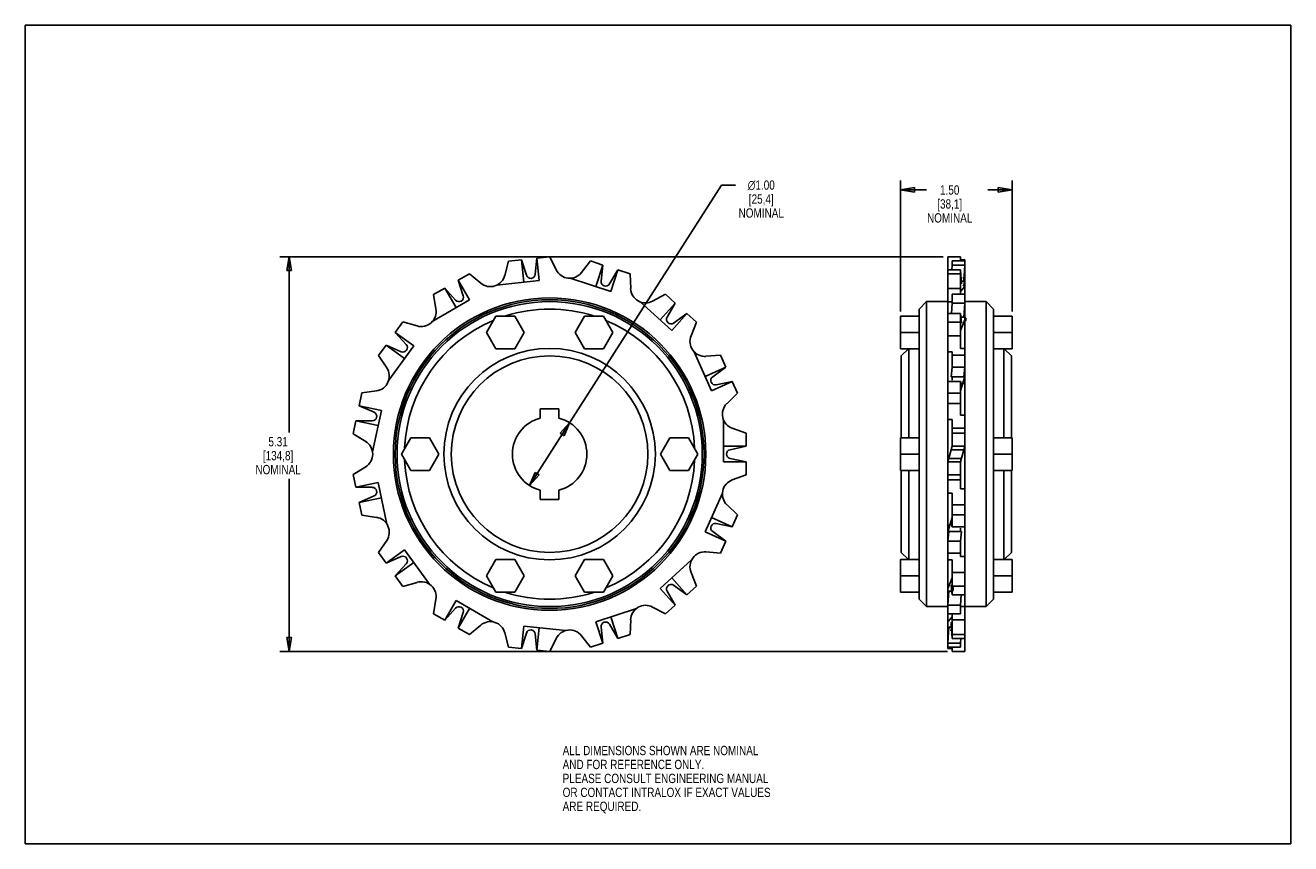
# Model space of a CAD drawing. Header units: inches. Extents: x 0 to 17, y 0 to 11.
import ezdxf

# ---------------------------------------------------------------- set-up
doc = ezdxf.new("R2010")
doc.units = ezdxf.units.IN
doc.header["$LTSCALE"] = 0.935
doc.header["$MEASUREMENT"] = 0
doc.layers.get('0').update_dxf_attribs({"linetype": 'CONTINUOUS'})
doc.layers.add('ALL_FEATURES', color=7, linetype='CONTINUOUS')
doc.styles.get("Standard").update_dxf_attribs({"font": 'txt', "width": 0.8})
doc.styles.add('TEXTSTYLE_1', font='gdt', dxfattribs={"width": 0.8})
doc.dimstyles.new('DIMSTYLE_1', dxfattribs={"dimtxt": 0.125, "dimasz": 0.1875, "dimexe": 0.18, "dimexo": 0.0625, "dimgap": 0.09, "dimtad": 0, "dimtih": 1, "dimtoh": 1, "dimzin": 4, "dimdsep": 46, "dimtxsty": 'STANDARD', "dimblk": 'CLOSED', "dimblk1": 'CLOSED', "dimblk2": 'CLOSED', "dimcen": 0.09, "dimadec": 0, "dimazin": 0, "dimtp": 0.01, "dimtm": 0.01, "dimtfac": 1, "dimtofl": 0, "dimtmove": 0, "dimatfit": 3, "dimldrblk": 'CLOSED', "dimfxl": 1, "dimtolj": 1, "dimtzin": 4, "dimarcsym": 0})
doc.dimstyles.new('DIMSTYLE_2', dxfattribs={"dimtxt": 0.125, "dimasz": 0.1875, "dimexe": 0.18, "dimexo": 0.0625, "dimgap": 0.09, "dimtad": 0, "dimtih": 1, "dimtoh": 1, "dimzin": 4, "dimdsep": 46, "dimtxsty": 'STANDARD', "dimblk": 'CLOSED', "dimblk1": 'CLOSED', "dimblk2": 'CLOSED', "dimcen": 0.09, "dimadec": 0, "dimazin": 0, "dimtp": 0.01, "dimtm": 0.01, "dimtfac": 1, "dimtofl": 0, "dimtmove": 0, "dimatfit": 3, "dimldrblk": 'CLOSED', "dimfxl": 1, "dimtolj": 1, "dimtzin": 4, "dimarcsym": 0})

# ---------------------------------------------------------------- blocks, each defined once
blk = doc.blocks.new('_CLOSED')
at = {"color": 0, "linetype": 'BYBLOCK'}
for p, q in [((0, 0), (-1, 0.167)), ((-1, 0.167), (-1, -0.167)), ((-1, -0.167), (0, 0)), ((-1, 0), (0, 0))]:
    blk.add_line(p, q, dxfattribs=at)
blk = doc.blocks.new('*D0')
at = {"color": 3, "linetype": 'CONTINUOUS'}
for p, q in [((7.044, 5.236), (9.354, 8.853)), ((9.354, 8.853), (9.541, 8.853)), ((7.313, 5.658), (7.044, 5.236)), ((6.775, 4.815), (7.044, 5.236))]:
    blk.add_line(p, q, dxfattribs=at)
at = {"color": 3, "linetype": 'CONTINUOUS', "xscale": 0.1875, "yscale": 0.1875, "zscale": 0.1875}
for p, rotation in [((7.313, 5.658), 57.4420824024), ((6.775, 4.815), 237.4420824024)]:
    blk.add_blockref('_CLOSED', p, dxfattribs=dict(at, rotation=rotation))
at = {"color": 3, "linetype": 'CONTINUOUS', "insert": (9.887, 8.915), "char_height": 0.125, "width": 0.7, "attachment_point": 2, "line_spacing_factor": 0.9, "style": 'TEXTSTYLE_1'}
blk.add_mtext('{\\Fgdt;n}\\Ftxt;1.00\\P[25,4]\\PNOMINAL', dxfattribs=at)
blk = doc.blocks.new('*D1')
at = {"color": 3, "linetype": 'CONTINUOUS'}
for p, q in [((11.758, 7.152), (11.758, 8.912)), ((13.258, 7.152), (13.258, 8.912)), ((11.758, 8.787), (12.107, 8.787)), ((13.258, 8.787), (12.932, 8.787))]:
    blk.add_line(p, q, dxfattribs=at)
at = {"color": 3, "linetype": 'CONTINUOUS', "xscale": 0.1875, "yscale": 0.1875, "zscale": 0.1875, "rotation": 180}
blk.add_blockref('_CLOSED', (11.758, 8.787), dxfattribs=at)
at = {"color": 3, "linetype": 'CONTINUOUS', "xscale": 0.1875, "yscale": 0.1875, "zscale": 0.1875}
blk.add_blockref('_CLOSED', (13.258, 8.787), dxfattribs=at)
at = {"color": 3, "linetype": 'CONTINUOUS', "insert": (12.419, 8.849), "char_height": 0.125, "width": 0.7, "attachment_point": 2, "line_spacing_factor": 0.9}
blk.add_mtext('1.50\\P[38,1]\\PNOMINAL', dxfattribs=at)
blk = doc.blocks.new('*D2')
at = {"color": 3, "linetype": 'CONTINUOUS'}
for p, q in [((12.333, 7.89), (3.421, 7.89)), ((3.546, 7.89), (3.546, 5.528)), ((3.546, 2.583), (3.546, 4.903)), ((12.389, 2.583), (3.421, 2.583))]:
    blk.add_line(p, q, dxfattribs=at)
at = {"color": 3, "linetype": 'CONTINUOUS', "xscale": 0.1875, "yscale": 0.1875, "zscale": 0.1875}
for p, rotation in [((3.546, 7.89), 90), ((3.546, 2.583), 270)]:
    blk.add_blockref('_CLOSED', p, dxfattribs=dict(at, rotation=rotation))
at = {"color": 3, "linetype": 'CONTINUOUS', "insert": (3.396, 5.466), "char_height": 0.125, "width": 0.7, "attachment_point": 2, "line_spacing_factor": 0.9}
blk.add_mtext('5.31\\P[134,8]\\PNOMINAL', dxfattribs=at)

msp = doc.modelspace()

# ---------------------------------------------------------------- linework, layer by layer
at = {"color": 7, "linetype": 'CONTINUOUS'}
for p, q in [((0, 0), (0, 11)), ((0, 11), (17, 11)), ((17, 0), (17, 11)), ((6.49, 7.831), (6.442, 7.639)), ((6.49, 7.831), (6.664, 7.849)), ((6.664, 7.849), (6.696, 7.546)), ((6.732, 7.641), (6.664, 7.849)), ((6.873, 7.871), (6.85, 7.653)), ((7.047, 7.89), (6.873, 7.871)), ((6.873, 7.871), (6.905, 7.568)), ((7.047, 7.89), (7.134, 7.712)), ((7.593, 7.832), (7.472, 7.677)), ((7.593, 7.832), (7.76, 7.778)), ((12.396, 6.214), (12.396, 7.89)), ((12.564, 7.89), (12.396, 7.89)), ((12.452, 7.832), (12.452, 7.778)), ((12.62, 7.832), (12.452, 7.832)), ((12.564, 7.832), (12.564, 7.89)), ((12.564, 7.871), (12.566, 7.832)), ((12.62, 7.849), (12.565, 7.849)), ((12.619, 7.832), (12.62, 7.849)), ((12.62, 5.584), (12.62, 7.849)), ((12.62, 7.849), (12.62, 7.849)), ((5.968, 7.661), (5.816, 7.574)), ((5.968, 7.661), (6.119, 7.534)), ((7.76, 7.778), (7.666, 7.488)), ((7.737, 7.56), (7.76, 7.778)), ((7.959, 7.713), (7.85, 7.523)), ((7.96, 7.713), (7.865, 7.423)), ((8.126, 7.659), (7.959, 7.713)), ((8.126, 7.659), (8.133, 7.462)), ((12.396, 7.713), (12.396, 7.713)), ((12.564, 7.713), (12.396, 7.713)), ((12.564, 7.659), (12.396, 7.659)), ((12.448, 7.713), (12.452, 7.778)), ((12.452, 7.778), (12.452, 7.778)), ((12.62, 7.778), (12.452, 7.778)), ((12.564, 7.713), (12.564, 7.713)), ((12.564, 7.384), (12.564, 7.713)), ((12.564, 7.713), (12.576, 7.523)), ((12.608, 7.56), (12.62, 7.778)), ((12.62, 7.778), (12.62, 7.778)), ((5.816, 7.574), (5.884, 7.365)), ((5.816, 7.574), (5.968, 7.31)), ((6.337, 7.508), (6.905, 7.568)), ((7.322, 7.6), (7.865, 7.423)), ((12.62, 7.488), (12.564, 7.423)), ((12.608, 7.56), (12.574, 7.56)), ((5.483, 7.381), (5.634, 7.469)), ((5.483, 7.381), (5.517, 7.187)), ((5.634, 7.469), (5.787, 7.205)), ((5.781, 7.306), (5.634, 7.469)), ((8.602, 7.384), (8.428, 7.292)), ((8.602, 7.384), (8.732, 7.267)), ((12.564, 7.462), (12.396, 7.462)), ((12.452, 7.384), (12.452, 7.267)), ((12.62, 7.384), (12.452, 7.384)), ((5.474, 7.024), (5.968, 7.31)), ((8.259, 7.282), (8.684, 6.9)), ((8.732, 7.267), (8.528, 7.041)), ((8.622, 7.077), (8.732, 7.267)), ((12.108, 7.286), (12.008, 7.186)), ((12.008, 7.09), (12.008, 7.186)), ((12.108, 3.186), (12.108, 7.286)), ((12.396, 7.282), (12.452, 7.282)), ((12.443, 7.127), (12.452, 7.267)), ((12.452, 7.267), (12.452, 7.267)), ((12.62, 7.267), (12.452, 7.267)), ((12.608, 7.077), (12.62, 7.267)), ((12.62, 7.267), (12.62, 7.267)), ((12.908, 7.286), (12.908, 3.186)), ((12.908, 7.286), (13.008, 7.186)), ((13.008, 7.186), (13.008, 7.09)), ((5.074, 7.014), (4.971, 6.872)), ((5.074, 7.014), (5.264, 6.959)), ((6.323, 7.09), (6.197, 6.871)), ((6.575, 7.09), (6.323, 7.09)), ((6.702, 6.871), (6.575, 7.09)), ((7.513, 7.09), (7.387, 6.871)), ((7.766, 7.09), (7.513, 7.09)), ((7.892, 6.871), (7.766, 7.09)), ((8.888, 7.127), (8.684, 6.9)), ((8.888, 7.127), (8.71, 6.998)), ((9.018, 7.01), (8.888, 7.127)), ((9.018, 7.01), (8.944, 6.827)), ((11.758, 6.653), (11.758, 7.09)), ((12.008, 5.32), (12.008, 7.031)), ((12.396, 7.127), (12.396, 7.127)), ((12.564, 7.127), (12.396, 7.127)), ((12.564, 7.01), (12.396, 7.01)), ((12.564, 7.127), (12.564, 7.127)), ((12.564, 6.658), (12.564, 7.127)), ((12.564, 7.127), (12.576, 6.998)), ((12.62, 7.041), (12.564, 6.9)), ((12.608, 7.077), (12.569, 7.077)), ((13.008, 7.031), (13.008, 5.32)), ((13.258, 6.653), (13.258, 7.09)), ((4.971, 6.872), (5.118, 6.709)), ((4.971, 6.872), (5.218, 6.693)), ((6.197, 6.871), (6.323, 6.653)), ((6.575, 6.653), (6.702, 6.871)), ((7.387, 6.871), (7.513, 6.653)), ((7.766, 6.653), (7.892, 6.871)), ((12.564, 6.827), (12.396, 6.827)), ((4.745, 6.561), (4.848, 6.702)), ((4.848, 6.702), (5.095, 6.523)), ((5.048, 6.613), (4.848, 6.702)), ((4.882, 6.231), (5.218, 6.693)), ((6.323, 6.653), (6.575, 6.653)), ((7.513, 6.653), (7.766, 6.653)), ((11.864, 6.653), (11.768, 6.557)), ((11.868, 5.455), (11.868, 6.653)), ((12.564, 6.658), (12.62, 6.658)), ((13.148, 6.653), (13.148, 5.455)), ((13.152, 6.653), (13.248, 6.557)), ((4.745, 6.561), (4.855, 6.397)), ((8.987, 6.611), (9.219, 6.089)), ((9.341, 6.565), (9.144, 6.551)), ((9.412, 6.405), (9.341, 6.565)), ((11.768, 5.455), (11.768, 6.557)), ((12.396, 6.611), (12.452, 6.611)), ((12.452, 6.405), (12.452, 6.611)), ((12.62, 6.565), (12.452, 6.565)), ((13.248, 6.557), (13.248, 5.455)), ((9.412, 6.405), (9.134, 6.281)), ((9.235, 6.276), (9.412, 6.405)), ((12.44, 6.276), (12.452, 6.405)), ((12.452, 6.405), (12.452, 6.405)), ((12.62, 6.405), (12.452, 6.405)), ((12.608, 6.276), (12.62, 6.405)), ((12.62, 6.405), (12.62, 6.405)), ((9.498, 6.213), (9.219, 6.089)), ((9.498, 6.214), (9.283, 6.168)), ((9.569, 6.054), (9.498, 6.214)), ((12.396, 6.213), (12.396, 6.214)), ((12.564, 6.214), (12.396, 6.214)), ((12.396, 4.956), (12.396, 6.213)), ((12.608, 6.276), (12.44, 6.276)), ((12.62, 6.281), (12.564, 6.089)), ((12.564, 6.214), (12.564, 6.213)), ((12.564, 6.214), (12.576, 6.168)), ((12.564, 5.759), (12.564, 6.213)), ((4.522, 6.059), (4.485, 5.887)), ((4.522, 6.059), (4.717, 6.086)), ((9.569, 6.054), (9.427, 5.916)), ((12.564, 6.054), (12.396, 6.054)), ((4.485, 5.887), (4.686, 5.798)), ((4.485, 5.887), (4.784, 5.824)), ((4.665, 5.265), (4.784, 5.824)), ((6.919, 5.845), (6.919, 5.72)), ((7.169, 5.845), (6.919, 5.845)), ((7.169, 5.72), (7.169, 5.845)), ((12.564, 5.916), (12.396, 5.916)), ((4.405, 5.511), (4.442, 5.682)), ((4.442, 5.682), (4.74, 5.619)), ((4.661, 5.682), (4.442, 5.682)), ((9.378, 5.702), (9.378, 5.131)), ((12.396, 5.702), (12.452, 5.702)), ((12.452, 5.341), (12.452, 5.702)), ((12.564, 5.759), (12.62, 5.759)), ((4.405, 5.511), (4.573, 5.406)), ((5.178, 5.455), (5.052, 5.236)), ((5.431, 5.455), (5.178, 5.455)), ((5.557, 5.236), (5.431, 5.455)), ((8.658, 5.455), (8.532, 5.236)), ((8.911, 5.455), (8.658, 5.455)), ((9.037, 5.236), (8.911, 5.455)), ((9.683, 5.516), (9.497, 5.584)), ((9.683, 5.341), (9.683, 5.516)), ((11.758, 5.018), (11.758, 5.455)), ((12.62, 5.584), (12.452, 5.584)), ((12.62, 5.516), (12.452, 5.516)), ((12.62, 4.259), (12.62, 5.516)), ((13.258, 5.018), (13.258, 5.455)), ((9.683, 5.341), (9.378, 5.341)), ((9.468, 5.295), (9.683, 5.341)), ((12.396, 5.131), (12.452, 5.341)), ((12.608, 5.295), (12.44, 5.295)), ((12.62, 5.341), (12.452, 5.341)), ((12.564, 5.131), (12.62, 5.341)), ((5.052, 5.236), (5.178, 5.018)), ((5.431, 5.018), (5.557, 5.236)), ((8.532, 5.236), (8.658, 5.018)), ((8.911, 5.018), (9.037, 5.236)), ((9.683, 5.131), (9.378, 5.131)), ((9.683, 5.131), (9.468, 5.177)), ((9.683, 4.956), (9.683, 5.131)), ((12.008, 3.442), (12.008, 5.152)), ((12.564, 5.131), (12.396, 5.131)), ((12.576, 5.177), (12.408, 5.177)), ((12.564, 4.77), (12.564, 5.131)), ((13.008, 5.152), (13.008, 3.442)), ((4.405, 4.961), (4.573, 5.066)), ((4.405, 4.961), (4.442, 4.79)), ((5.178, 5.018), (5.431, 5.018)), ((8.658, 5.018), (8.911, 5.018)), ((11.768, 3.916), (11.768, 5.018)), ((11.868, 3.82), (11.868, 5.018)), ((12.564, 4.956), (12.396, 4.956)), ((13.148, 5.018), (13.148, 3.82)), ((13.248, 5.018), (13.248, 3.916)), ((4.442, 4.79), (4.74, 4.854)), ((4.442, 4.79), (4.661, 4.79)), ((4.859, 4.295), (4.74, 4.854)), ((12.564, 4.889), (12.396, 4.889)), ((12.396, 2.623), (12.396, 4.889)), ((12.564, 4.77), (12.62, 4.77)), ((4.686, 4.674), (4.485, 4.585)), ((4.485, 4.585), (4.784, 4.648)), ((6.919, 4.752), (6.919, 4.627)), ((6.919, 4.627), (7.169, 4.627)), ((7.169, 4.627), (7.169, 4.752)), ((9.366, 4.713), (9.134, 4.191)), ((12.396, 4.713), (12.452, 4.713)), ((12.452, 4.259), (12.452, 4.713)), ((4.522, 4.414), (4.485, 4.585)), ((9.569, 4.419), (9.427, 4.556)), ((12.62, 4.556), (12.452, 4.556)), ((4.522, 4.414), (4.717, 4.386)), ((9.498, 4.259), (9.219, 4.383)), ((9.283, 4.304), (9.498, 4.259)), ((9.569, 4.419), (9.498, 4.259)), ((12.396, 4.191), (12.452, 4.383)), ((12.44, 4.304), (12.452, 4.259)), ((12.62, 4.419), (12.452, 4.419)), ((12.62, 4.259), (12.452, 4.259)), ((12.62, 3.345), (12.62, 4.259)), ((9.412, 4.067), (9.134, 4.191)), ((9.412, 4.067), (9.235, 4.196)), ((12.396, 4.067), (12.408, 4.196)), ((12.576, 4.196), (12.408, 4.196)), ((12.564, 4.067), (12.576, 4.196)), ((4.745, 3.912), (4.855, 4.075)), ((4.745, 3.912), (4.848, 3.77)), ((4.848, 3.77), (5.095, 3.949)), ((5.43, 3.487), (5.095, 3.949)), ((9.341, 3.907), (9.144, 3.921)), ((9.341, 3.907), (9.412, 4.067)), ((11.864, 3.82), (11.768, 3.916)), ((12.564, 4.067), (12.396, 4.067)), ((12.564, 3.861), (12.564, 4.067)), ((13.152, 3.82), (13.248, 3.916)), ((4.848, 3.77), (5.048, 3.859)), ((4.971, 3.6), (5.218, 3.779)), ((5.118, 3.763), (4.971, 3.6)), ((6.323, 3.82), (6.197, 3.601)), ((6.575, 3.82), (6.323, 3.82)), ((6.702, 3.601), (6.575, 3.82)), ((7.513, 3.82), (7.387, 3.601)), ((7.766, 3.82), (7.513, 3.82)), ((7.892, 3.601), (7.766, 3.82)), ((8.952, 3.814), (8.528, 3.432)), ((11.758, 3.383), (11.758, 3.82)), ((12.564, 3.907), (12.396, 3.907)), ((12.396, 3.814), (12.452, 3.814)), ((12.452, 3.345), (12.452, 3.814)), ((12.564, 3.861), (12.62, 3.861)), ((13.258, 3.383), (13.258, 3.82)), ((5.074, 3.459), (4.971, 3.6)), ((6.197, 3.601), (6.323, 3.383)), ((6.575, 3.383), (6.702, 3.601)), ((7.387, 3.601), (7.513, 3.383)), ((7.766, 3.383), (7.892, 3.601)), ((8.888, 3.345), (8.684, 3.572)), ((9.018, 3.463), (8.944, 3.646)), ((12.396, 3.432), (12.452, 3.572)), ((12.62, 3.646), (12.452, 3.646)), ((5.074, 3.459), (5.264, 3.513)), ((8.732, 3.205), (8.528, 3.432)), ((8.71, 3.474), (8.888, 3.345)), ((9.018, 3.463), (8.888, 3.345)), ((12.44, 3.474), (12.452, 3.345)), ((12.62, 3.463), (12.452, 3.463)), ((5.483, 3.091), (5.517, 3.285)), ((5.634, 3.003), (5.787, 3.268)), ((6.281, 2.982), (5.787, 3.268)), ((6.323, 3.383), (6.575, 3.383)), ((7.513, 3.383), (7.766, 3.383)), ((8.732, 3.205), (8.622, 3.395)), ((12.008, 3.286), (12.008, 3.383)), ((12.108, 3.186), (12.008, 3.286)), ((12.396, 3.205), (12.408, 3.395)), ((12.447, 3.395), (12.408, 3.395)), ((12.62, 3.345), (12.452, 3.345)), ((12.564, 3.205), (12.573, 3.345)), ((12.62, 2.759), (12.62, 3.345)), ((12.908, 3.186), (13.008, 3.286)), ((13.008, 3.383), (13.008, 3.286)), ((5.483, 3.091), (5.634, 3.003)), ((5.634, 3.003), (5.781, 3.166)), ((5.816, 2.898), (5.968, 3.163)), ((5.884, 3.107), (5.816, 2.899)), ((8.209, 3.161), (7.666, 2.984)), ((8.602, 3.088), (8.428, 3.181)), ((8.602, 3.088), (8.732, 3.205)), ((12.564, 3.205), (12.396, 3.205)), ((12.564, 3.088), (12.396, 3.088)), ((12.452, 2.759), (12.452, 3.088)), ((12.564, 3.088), (12.564, 3.205)), ((12.564, 3.19), (12.62, 3.19)), ((5.968, 2.811), (5.816, 2.899)), ((5.968, 2.811), (6.119, 2.938)), ((6.664, 2.623), (6.696, 2.926)), ((7.264, 2.866), (6.696, 2.926)), ((6.873, 2.601), (6.905, 2.904)), ((7.76, 2.694), (7.666, 2.984)), ((7.76, 2.694), (7.737, 2.912)), ((7.85, 2.949), (7.959, 2.759)), ((7.96, 2.759), (7.865, 3.049)), ((8.126, 2.813), (8.133, 3.01)), ((12.396, 2.984), (12.452, 3.049)), ((12.396, 2.694), (12.408, 2.912)), ((12.442, 2.912), (12.408, 2.912)), ((12.44, 2.949), (12.452, 2.759)), ((12.62, 3.01), (12.452, 3.01)), ((6.49, 2.641), (6.442, 2.833)), ((6.664, 2.623), (6.732, 2.831)), ((6.85, 2.819), (6.873, 2.601)), ((7.047, 2.583), (7.134, 2.76)), ((7.593, 2.64), (7.472, 2.796)), ((8.126, 2.813), (7.959, 2.759)), ((12.62, 2.813), (12.452, 2.813)), ((12.62, 2.759), (12.452, 2.759)), ((12.564, 2.694), (12.568, 2.759)), ((12.62, 2.583), (12.62, 2.759)), ((6.49, 2.641), (6.664, 2.623)), ((7.047, 2.583), (6.873, 2.601)), ((7.593, 2.64), (7.76, 2.694)), ((12.564, 2.694), (12.396, 2.694)), ((12.564, 2.64), (12.396, 2.64)), ((12.396, 2.623), (12.397, 2.64)), ((12.451, 2.623), (12.396, 2.623)), ((12.45, 2.64), (12.452, 2.601)), ((12.452, 2.583), (12.452, 2.64)), ((12.62, 2.583), (12.452, 2.583)), ((12.564, 2.64), (12.564, 2.694)), ((0, 0), (17, 0))]:
    msp.add_line(p, q, dxfattribs=at)
for radius in [2.099, 2.075, 2.05, 1.421, 1.321]:
    msp.add_circle((7.044, 5.236), radius, dxfattribs=at)
for centre, radius, start, end in [((6.79, 7.659), 0.0605, 198, 354), ((7.314, 7.8), 0.201, 206, 322), ((6.248, 7.688), 0.201, 230, 346), ((7.797, 7.554), 0.0605, 174, 330), ((5.826, 7.346), 0.0605, 222, 18), ((8.333, 7.469), 0.201, 182, 298), ((5.319, 7.152), 0.201, 254, 10), ((7.044, 5.236), 1.95, 72.3982, 107.6018), ((7.044, 5.236), 1.95, 112.8272, 177.5056), ((7.044, 5.236), 1.95, 2.4944, 67.1728), ((8.675, 7.047), 0.0605, 150, 306), ((9.13, 6.751), 0.201, 158, 274), ((5.073, 6.668), 0.0605, 246, 42), ((4.689, 6.285), 0.201, 278, 34), ((9.27, 6.227), 0.0605, 126, 282), ((4.661, 5.743), 0.0605, 270, 66), ((9.566, 5.772), 0.201, 134, 250), ((7.044, 5.236), 0.5, 104.4775, 255.5225), ((7.044, 5.236), 0.5, 284.4775, 75.5225), ((4.466, 5.236), 0.201, 302, 58), ((9.481, 5.236), 0.0605, 102, 258), ((7.044, 5.236), 1.95, 182.4944, 247.1728), ((7.044, 5.236), 1.95, 292.8272, 357.5056), ((4.661, 4.729), 0.0605, 294, 90), ((9.566, 4.7), 0.201, 110, 226), ((4.689, 4.188), 0.201, 326, 82), ((9.27, 4.245), 0.0605, 78, 234), ((9.13, 3.721), 0.201, 86, 202), ((5.073, 3.804), 0.0605, 318, 114), ((5.319, 3.32), 0.201, 350, 106), ((8.675, 3.425), 0.0605, 54, 210), ((7.044, 5.236), 1.95, 252.3982, 287.6018), ((5.826, 3.126), 0.0605, 342, 138), ((8.333, 3.003), 0.201, 62, 178), ((6.248, 2.784), 0.201, 14, 130), ((7.797, 2.919), 0.0605, 30, 186), ((6.79, 2.813), 0.0605, 6, 162), ((7.314, 2.672), 0.201, 38, 154)]:
    msp.add_arc(centre, radius, start, end, dxfattribs=at)
for centre, major_axis, ratio, start_param, end_param in [((12.592, 7.554), (0, -0.0575), 0.42917, 1.256509, 2.932153), ((12.592, 7.554), (0, -0.0575), 0.42917, 0.20944, 1.256509), ((12.592, 7.047), (0, -0.045), 0.969269, 0.837725, 2.932153), ((12.592, 7.047), (0, -0.045), 0.969269, 0.20944, 0.837725), ((12.424, 6.227), (0.0161, 0.0553), 0.427393, -1.378145, -0.20944), ((12.592, 6.227), (-0.0161, -0.0553), 0.427393, 0.20944, 0.418759), ((12.592, 6.227), (-0.0161, -0.0553), 0.427393, 0.418759, 2.932153)]:
    msp.add_ellipse(centre, major_axis=major_axis, ratio=ratio, start_param=start_param, end_param=end_param, dxfattribs=at)
at = {"color": 7, "linetype": 'CONTINUOUS', "extrusion": (0, 0, -1)}
for centre, major_axis, ratio, start_param, end_param in [((12.424, 4.245), (0.0161, 0.0553), 0.427393, -2.932153, -0.418759), ((12.424, 4.245), (0.0161, 0.0553), 0.427393, -0.418759, -0.20944), ((12.592, 4.245), (-0.0161, -0.0553), 0.427393, 0.20944, 1.378145), ((12.424, 3.425), (0, -0.045), 0.969269, -2.932153, -0.837725), ((12.424, 3.425), (0, -0.045), 0.969269, -0.837725, -0.20944), ((12.424, 2.919), (0, -0.0575), 0.42917, -2.932153, -1.256509), ((12.424, 2.919), (0, -0.0575), 0.42917, -1.256509, -0.20944)]:
    msp.add_ellipse(centre, major_axis=major_axis, ratio=ratio, start_param=start_param, end_param=end_param, dxfattribs=at)
at = {"layer": 'ALL_FEATURES', "color": 7, "linetype": 'CONTINUOUS'}
for p, q in [((12.396, 7.286), (12.108, 7.286)), ((12.62, 7.286), (12.908, 7.286)), ((12.008, 7.09), (11.758, 7.09)), ((12.008, 7.031), (12.008, 7.09)), ((13.008, 7.031), (13.008, 7.09)), ((13.258, 7.09), (13.008, 7.09)), ((12.008, 6.871), (11.758, 6.871)), ((13.258, 6.871), (13.008, 6.871)), ((12.008, 6.653), (11.758, 6.653)), ((13.258, 6.653), (13.008, 6.653)), ((12.008, 5.455), (11.758, 5.455)), ((12.62, 5.516), (12.62, 5.584)), ((13.258, 5.455), (13.008, 5.455)), ((12.008, 5.152), (12.008, 5.32)), ((13.008, 5.152), (13.008, 5.32)), ((12.008, 5.236), (11.758, 5.236)), ((13.258, 5.236), (13.008, 5.236)), ((9.683, 4.956), (9.497, 4.889)), ((12.008, 5.018), (11.758, 5.018)), ((12.396, 4.956), (12.396, 4.889)), ((13.258, 5.018), (13.008, 5.018)), ((12.008, 3.82), (11.758, 3.82)), ((13.258, 3.82), (13.008, 3.82)), ((12.008, 3.601), (11.758, 3.601)), ((13.258, 3.601), (13.008, 3.601)), ((12.008, 3.383), (12.008, 3.442)), ((13.008, 3.383), (13.008, 3.442)), ((12.008, 3.383), (11.758, 3.383)), ((13.258, 3.383), (13.008, 3.383)), ((12.396, 3.186), (12.108, 3.186)), ((12.62, 3.186), (12.908, 3.186))]:
    msp.add_line(p, q, dxfattribs=at)

# ---------------------------------------------------------------- texts
at = {"color": 3, "linetype": 'CONTINUOUS', "insert": (7.219, 1.315), "char_height": 0.125, "width": 3.5, "attachment_point": 1, "line_spacing_factor": 0.9}
msp.add_mtext('ALL DIMENSIONS SHOWN ARE NOMINAL\\PAND FOR REFERENCE ONLY.\\PPLEASE CONSULT ENGINEERING MANUAL\\POR CONTACT INTRALOX IF EXACT VALUES\\PARE REQUIRED. ', dxfattribs=at)

# ---------------------------------------------------------------- dimensions: what is measured, and where the dimension line sits
at = {"color": 3, "linetype": 'CONTINUOUS'}
dim = msp.add_diameter_dim_2p(p1=(7.313, 5.658), p2=(6.775, 4.815), text='<>\\PNOMINAL', dimstyle='DIMSTYLE_1', dxfattribs=at)
dim.commit()
dim.dimension.update_dxf_attribs({"geometry": '*D0', "text_midpoint": (9.804, 8.665), "dimtype": 163})
dim = msp.add_linear_dim(base=(13.258, 8.787), p1=(11.758, 7.152), p2=(13.258, 7.152), text='<>\\PNOMINAL', dimstyle='DIMSTYLE_2', dxfattribs=at)
dim.commit()
dim.dimension.update_dxf_attribs({"geometry": '*D1', "text_midpoint": (12.294, 8.599), "dimtype": 160})
dim = msp.add_linear_dim(base=(3.546, 2.583), p1=(12.333, 7.89), p2=(12.389, 2.583), angle=270, text='<>\\PNOMINAL', dimstyle='DIMSTYLE_2', dxfattribs=at)
dim.commit()
dim.dimension.update_dxf_attribs({"geometry": '*D2', "text_midpoint": (3.346, 5.216), "dimtype": 160})

doc.saveas('drawing.dxf')
